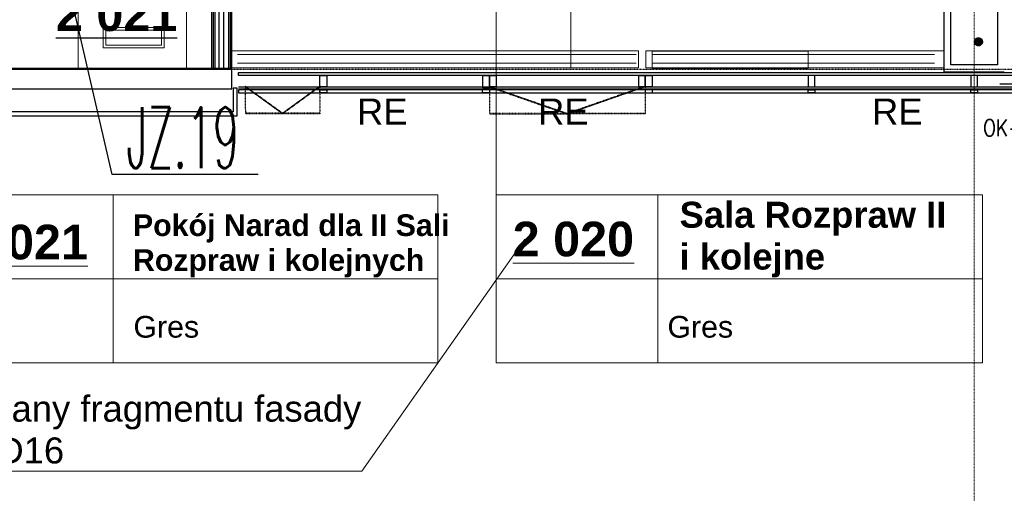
# Model space of a CAD drawing. Header units: millimetres. Extents: x -8838 to 31257, y -6224 to 3754.
# Tile 80 of 205: x 2503 to 3230, y -5637 to -5287. Entities that reach past the tile are written whole.
import ezdxf
from ezdxf.enums import TextEntityAlignment as Align

# ---------------------------------------------------------------- set-up
doc = ezdxf.new("R2010")
doc.units = ezdxf.units.MM
doc.header["$LTSCALE"] = 10
doc.header["$MEASUREMENT"] = 0
for name, pattern in [('rzut 2 pietra$0$ArchiTECH.PC 1. Line Type', [0.004, 0.003, -0.001]), ('rzut 2 pietra$0$ArchiTECH.PC 5. Line Type', [0.0053, 0.003, -0.001, 0.0003, -0.001]), ('rzut 2 pietra$0$ArchiTECH.PC Solid Line Type', [0]), ('SUFIT_2 PIETRO$0$ArchiTECH.PC 1. Line Type', [0.004, 0.003, -0.001]), ('SUFIT_2 PIETRO$0$ArchiTECH.PC Solid Line Type', [0])]:
    doc.linetypes.add(name, pattern=pattern)
for name, color, linetype, lineweight in [('2DL_SYM', 7, 'CONTINUOUS', 35), ('_Numer_jednostki', 11, 'CONTINUOUS', 30), ('IS_ARCH', 254, 'CONTINUOUS', 18), ('KLIMA_BEZ_ZMIAN', 5, 'CONTINUOUS', 30)]:
    doc.layers.add(name, color=color, linetype=linetype, lineweight=lineweight)
for name, color, linetype in [('SUFIT_2 PIETRO$0$INWENTARYZACJA', 254, 'CONTINUOUS'), ('SUFIT_2 PIETRO$0$nr pom PB', 254, 'CONTINUOUS'), ('SUFIT_2 PIETRO$0$sciany projektowane', 254, 'CONTINUOUS')]:
    doc.layers.add(name, color=color, linetype=linetype)
doc.styles.add('CP_ATTR', font='simplex.shx')
doc.styles.add('romans1', font='simplex.shx', dxfattribs={"width": 0.8})
doc.styles.add('rzut 2 pietra$0$ArchiTECHStyle1', font='arial.ttf', dxfattribs={"height": 0.16})
doc.styles.add('rzut 2 pietra$0$ArchiTECHStyle2', font='arialbd.ttf', dxfattribs={"height": 0.192})
doc.styles.add('SUFIT_2 PIETRO$0$ArchiTECHStyle3', font='arialbd.ttf', dxfattribs={"height": 0.384})

msp = doc.modelspace()

# ---------------------------------------------------------------- hatches: boundary and pattern name
at = {"layer": 'KLIMA_BEZ_ZMIAN', "ltscale": 5}
h = msp.add_hatch(dxfattribs=at)
h.set_pattern_fill('ANSI31', color=256, style=0)
h.paths.add_polyline_path([(3210.42, -5300.41, 0.399996), (3207.43, -5303.28, 0.428581), (3210.44, -5306.41, 0.413159), (3213.43, -5303.41, 0.011301), (3213.42, -5303.28, 0.402075)])

# ---------------------------------------------------------------- linework, layer by layer
at = {"layer": '_Numer_jednostki'}
msp.add_lwpolyline([(2679.18, -5401.33), (2571.62, -5401.33), (2513.74, -5150.8)], dxfattribs=at)
at = {"layer": 'IS_ARCH', "linetype": 'rzut 2 pietra$0$ArchiTECH.PC 5. Line Type'}
msp.add_line((3207.47, -3084.04), (3207.16, -6165.7), dxfattribs=at)
at = {"layer": 'IS_ARCH', "linetype": 'rzut 2 pietra$0$ArchiTECH.PC Solid Line Type'}
for p, q in [((2909.75, -4663.81), (2909.75, -5322.58)), ((2854.64, -5416.5), (2854.64, -5100.61)), ((3185.01, -5234.99), (3185.01, -5325.54)), ((3190.01, -5320.54), (3190.01, -5239.99)), ((3224.51, -5239.99), (3224.51, -5320.54)), ((2644.75, -5250.78), (2644.75, -5323.56)), ((2646, -5250.78), (2646, -5323.56)), ((2647.25, -5250.78), (2647.25, -5323.56)), ((2650.58, -5323.56), (2650.58, -5250.78)), ((2653.91, -5323.56), (2653.91, -5250.78)), ((2657.25, -5250.78), (2657.25, -5323.56)), ((2658.5, -5250.78), (2658.5, -5323.56)), ((2659.75, -5323.56), (2659.75, -5250.78)), ((2546.38, -5323.52), (2546.38, -5263.52)), ((2626.38, -5263.52), (2626.38, -5323.52)), ((2609.83, -5292.86), (2564.83, -5292.86)), ((2564.83, -5292.86), (2564.83, -5307.86)), ((2609.83, -5307.86), (2609.83, -5292.86)), ((2566.83, -5305.86), (2566.83, -5294.86)), ((2566.83, -5294.86), (2607.83, -5294.86)), ((2607.83, -5294.86), (2607.83, -5305.86)), ((2564.83, -5307.86), (2609.83, -5307.86)), ((2607.83, -5305.86), (2566.83, -5305.86)), ((2959.75, -5310.08), (2659.75, -5310.08)), ((2659.75, -5310.08), (2659.75, -5322.58)), ((2958.12, -5312.91), (2664.03, -5312.8)), ((2959.75, -5322.58), (2959.75, -5310.08)), ((3185.01, -5310.08), (2965.01, -5310.08)), ((2965.01, -5310.08), (2965.01, -5322.58)), ((2969.73, -5310.21), (2969.73, -5323.21)), ((3084.73, -5310.21), (2969.73, -5310.21)), ((2969.73, -5310.21), (2969.73, -5323.21)), ((3084.73, -5310.21), (2969.73, -5310.21)), ((3178.12, -5312.91), (2969.74, -5312.8)), ((3084.73, -5323.21), (3084.73, -5310.21)), ((3084.73, -5323.21), (3084.73, -5310.21)), ((3185.01, -5322.58), (3185.01, -5310.08)), ((2659.75, -5322.58), (2959.75, -5322.58)), ((2958.07, -5319.28), (2663.99, -5319.17)), ((2965.01, -5322.58), (3185.01, -5322.58)), ((3178.07, -5319.28), (2969.7, -5319.17)), ((3224.51, -5320.54), (3190.01, -5320.54)), ((2659.75, -5323.13), (2425.26, -5323.1)), ((2425.26, -5323.1), (2659.75, -5323.13)), ((2425.26, -5323.5), (2659.75, -5323.53)), ((2626.38, -5323.52), (2546.38, -5323.52)), ((2644.75, -5323.56), (2659.75, -5323.56)), ((2659.74, -5338.13), (2659.75, -5323.13)), ((2664.75, -5328.38), (2664.75, -5326.03)), ((2664.75, -5326.03), (3920.61, -5326.03)), ((2664.75, -5326.03), (3921.06, -5326.15)), ((3920.61, -5328.38), (2664.75, -5328.38)), ((2724.68, -5336.57), (2724.68, -5328.38)), ((2724.68, -5328.38), (2729.75, -5328.38)), ((2729.75, -5328.38), (2729.75, -5336.57)), ((2844.88, -5337.44), (2844.88, -5328.38)), ((2844.88, -5328.38), (2849.75, -5328.38)), ((2849.75, -5328.38), (2854.75, -5328.38)), ((2849.75, -5336.58), (2849.75, -5328.38)), ((2849.75, -5328.38), (2849.75, -5337.44)), ((2854.75, -5328.38), (2854.75, -5336.58)), ((2959.88, -5336.59), (2959.88, -5328.38)), ((2959.88, -5328.38), (2964.75, -5328.38)), ((2964.75, -5336.59), (2964.75, -5328.38)), ((2964.75, -5328.38), (2969.75, -5328.38)), ((2964.75, -5328.38), (2964.75, -5336.59)), ((2969.73, -5323.21), (3084.73, -5323.21)), ((2969.73, -5323.21), (3084.73, -5323.21)), ((2969.75, -5328.38), (2969.75, -5336.59)), ((3084.75, -5328.38), (3084.75, -5336.61)), ((3089.78, -5328.38), (3084.75, -5328.38)), ((3089.78, -5336.61), (3089.78, -5328.38)), ((3185.01, -5325.54), (3229.51, -5325.54)), ((3204.75, -5328.38), (3204.75, -5336.62)), ((3209.72, -5328.38), (3204.75, -5328.38)), ((3209.72, -5336.62), (3209.72, -5328.38)), ((2664.74, -5336.56), (3921.07, -5336.68)), ((2729.75, -5336.57), (2724.68, -5336.57)), ((2854.75, -5336.58), (2849.75, -5336.58)), ((2964.75, -5336.59), (2959.88, -5336.59)), ((2969.75, -5336.59), (2964.75, -5336.59)), ((3084.75, -5336.61), (3089.78, -5336.61)), ((3204.75, -5336.62), (3209.72, -5336.62)), ((3226.28, -5334.35), (3924.1, -5334.95)), ((2425.26, -5338.1), (2659.74, -5338.13)), ((2663.77, -5337.64), (2660.77, -5337.64)), ((2660.77, -5337.64), (2660.77, -5355.1)), ((2663.77, -5358.1), (2663.77, -5337.64)), ((2664.74, -5338.04), (3921.07, -5338.16)), ((2664.75, -5338.97), (2664.75, -5341.03)), ((3920.66, -5338.97), (2664.75, -5338.97)), ((2664.75, -5341.03), (3920.66, -5341.03)), ((2664.75, -5341.03), (3921.07, -5341.15)), ((2724.77, -5341.04), (2724.77, -5338.97)), ((2724.77, -5338.97), (2729.76, -5338.97)), ((2729.76, -5341.04), (2724.77, -5341.04)), ((2729.76, -5338.97), (2729.76, -5341.04)), ((2844.76, -5341.05), (2844.76, -5338.74)), ((2844.76, -5338.74), (2849.76, -5338.74)), ((2849.76, -5341.05), (2844.76, -5341.05)), ((2849.75, -5337.44), (2844.88, -5337.44)), ((2849.76, -5338.74), (2849.76, -5341.05)), ((2964.76, -5338.97), (2964.76, -5341.06)), ((2969.93, -5338.97), (2964.76, -5338.97)), ((2964.76, -5341.06), (2969.93, -5341.06)), ((2969.93, -5341.06), (2969.93, -5338.97)), ((3084.78, -5341.07), (3084.78, -5338.97)), ((3084.78, -5338.97), (3089.76, -5338.97)), ((3089.76, -5341.07), (3084.78, -5341.07)), ((3089.76, -5338.97), (3089.76, -5341.07)), ((3204.81, -5341.08), (3204.81, -5338.97)), ((3204.81, -5338.97), (3209.76, -5338.97)), ((3209.76, -5341.08), (3204.81, -5341.08)), ((3209.76, -5338.97), (3209.76, -5341.08)), ((2422.26, -5358.1), (2663.77, -5358.1)), ((2660.77, -5355.1), (2425.26, -5355.1)), ((2452.99, -5416.5), (2811.79, -5416.5)), ((2572.22, -5416.5), (2572.22, -5540.42)), ((2811.79, -5416.5), (2811.79, -5540.42)), ((2854.64, -5416.5), (3213.44, -5416.5)), ((2854.64, -5416.5), (2854.64, -5540.42)), ((2973.88, -5416.5), (2973.88, -5540.42)), ((3213.44, -5416.5), (3213.44, -5540.42)), ((2875.89, -5449.22), (2755.69, -5620.56)), ((2452.99, -5478.46), (2811.79, -5478.46)), ((2854.64, -5478.46), (3213.44, -5478.46)), ((2452.99, -5540.42), (2811.79, -5540.42)), ((2854.64, -5540.42), (3213.44, -5540.42)), ((2755.69, -5620.56), (2334.94, -5620.56))]:
    msp.add_line(p, q, dxfattribs=at)
at = {"layer": 'IS_ARCH', "linetype": 'rzut 2 pietra$0$ArchiTECH.PC 1. Line Type'}
for p, q in [((-1515.75, -5323.12), (4330.89, -5323.69)), ((2669.75, -5336.16), (2669.77, -5356.16)), ((2669.75, -5336.16), (2697.29, -5356.14)), ((2669.75, -5336.56), (2697.29, -5356.54)), ((2669.75, -5336.56), (2669.77, -5356.56)), ((2724.75, -5336.17), (2697.29, -5356.14)), ((2724.75, -5336.57), (2697.29, -5356.54)), ((2724.75, -5336), (2724.77, -5356.12)), ((2724.75, -5336.4), (2724.77, -5356.52)), ((2849.75, -5336.38), (2849.76, -5356.38)), ((2849.75, -5336.38), (2907.26, -5356.34)), ((2849.75, -5336.78), (2907.26, -5356.74)), ((2849.75, -5336.78), (2849.76, -5356.78)), ((2964.75, -5336.19), (2907.26, -5356.34)), ((2964.75, -5336.59), (2907.26, -5356.74)), ((2964.75, -5336.19), (2964.76, -5356.29)), ((2964.75, -5336.59), (2964.76, -5356.69)), ((2724.77, -5356.12), (2669.77, -5356.16)), ((2724.77, -5356.52), (2669.77, -5356.56)), ((2964.76, -5356.29), (2849.76, -5356.38)), ((2964.76, -5356.69), (2849.76, -5356.78))]:
    msp.add_line(p, q, dxfattribs=at)
at = {"layer": 'KLIMA_BEZ_ZMIAN', "ltscale": 5}
msp.add_circle((3210.43, -5303.41), 3, dxfattribs=at)
msp.add_circle((3210.43, -5303.41), 3, dxfattribs=at)
msp.add_circle((3210.43, -5303.41), 3, dxfattribs=at)
at = {"layer": 'SUFIT_2 PIETRO$0$INWENTARYZACJA', "linetype": 'SUFIT_2 PIETRO$0$ArchiTECH.PC Solid Line Type'}
for p, q in [((3185.01, -5234.99), (3185.01, -5325.54)), ((3190.01, -5320.54), (3190.01, -5239.99)), ((3224.51, -5239.99), (3224.51, -5320.54)), ((3224.51, -5320.54), (3190.01, -5320.54)), ((2659.75, -5323.13), (2425.26, -5323.1)), ((2425.26, -5323.1), (2659.75, -5323.13)), ((2425.26, -5323.5), (2659.75, -5323.53)), ((2659.74, -5338.13), (2659.75, -5323.13)), ((2664.75, -5326.03), (3921.06, -5326.15)), ((2664.75, -5326.03), (3920.61, -5326.03)), ((2664.75, -5328.38), (2664.75, -5326.03)), ((3920.61, -5328.38), (2664.75, -5328.38)), ((2724.68, -5328.38), (2729.75, -5328.38)), ((2724.68, -5336.57), (2724.68, -5328.38)), ((2729.75, -5328.38), (2729.75, -5336.57)), ((2844.88, -5328.38), (2849.75, -5328.38)), ((2844.88, -5337.44), (2844.88, -5328.38)), ((2849.75, -5328.38), (2849.75, -5337.44)), ((2849.75, -5336.58), (2849.75, -5328.38)), ((2849.75, -5328.38), (2854.75, -5328.38)), ((2854.75, -5328.38), (2854.75, -5336.58)), ((2959.88, -5328.38), (2964.75, -5328.38)), ((2959.88, -5336.59), (2959.88, -5328.38)), ((2964.75, -5328.38), (2964.75, -5336.59)), ((2964.75, -5328.38), (2969.75, -5328.38)), ((2964.75, -5336.59), (2964.75, -5328.38)), ((2969.75, -5328.38), (2969.75, -5336.59)), ((3089.78, -5328.38), (3084.75, -5328.38)), ((3084.75, -5328.38), (3084.75, -5336.61)), ((3089.78, -5336.61), (3089.78, -5328.38)), ((3185.01, -5325.54), (3229.51, -5325.54)), ((3209.72, -5328.38), (3204.75, -5328.38)), ((3204.75, -5328.38), (3204.75, -5336.62)), ((3209.72, -5336.62), (3209.72, -5328.38)), ((2664.74, -5336.56), (3921.07, -5336.68)), ((2729.75, -5336.57), (2724.68, -5336.57)), ((2854.75, -5336.58), (2849.75, -5336.58)), ((2964.75, -5336.59), (2959.88, -5336.59)), ((2969.75, -5336.59), (2964.75, -5336.59)), ((3084.75, -5336.61), (3089.78, -5336.61)), ((3204.75, -5336.62), (3209.72, -5336.62)), ((3226.28, -5334.35), (3924.1, -5334.95)), ((2425.26, -5338.1), (2659.74, -5338.13)), ((2663.77, -5337.64), (2660.77, -5337.64)), ((2660.77, -5337.64), (2660.77, -5355.1)), ((2663.77, -5358.1), (2663.77, -5337.64)), ((2664.74, -5338.04), (3921.07, -5338.16)), ((3920.66, -5338.97), (2664.75, -5338.97)), ((2664.75, -5338.97), (2664.75, -5341.03)), ((2664.75, -5341.03), (3921.07, -5341.15)), ((2664.75, -5341.03), (3920.66, -5341.03)), ((2724.77, -5338.97), (2729.76, -5338.97)), ((2724.77, -5341.04), (2724.77, -5338.97)), ((2729.76, -5341.04), (2724.77, -5341.04)), ((2729.76, -5338.97), (2729.76, -5341.04)), ((2844.76, -5338.74), (2849.76, -5338.74)), ((2844.76, -5341.05), (2844.76, -5338.74)), ((2849.76, -5341.05), (2844.76, -5341.05)), ((2849.75, -5337.44), (2844.88, -5337.44)), ((2849.76, -5338.74), (2849.76, -5341.05)), ((2969.93, -5338.97), (2964.76, -5338.97)), ((2964.76, -5338.97), (2964.76, -5341.06)), ((2964.76, -5341.06), (2969.93, -5341.06)), ((2969.93, -5341.06), (2969.93, -5338.97)), ((3084.78, -5338.97), (3089.76, -5338.97)), ((3084.78, -5341.07), (3084.78, -5338.97)), ((3089.76, -5341.07), (3084.78, -5341.07)), ((3089.76, -5338.97), (3089.76, -5341.07)), ((3204.81, -5338.97), (3209.76, -5338.97)), ((3204.81, -5341.08), (3204.81, -5338.97)), ((3209.76, -5341.08), (3204.81, -5341.08)), ((3209.76, -5338.97), (3209.76, -5341.08)), ((2422.26, -5358.1), (2663.77, -5358.1)), ((2660.77, -5355.1), (2425.26, -5355.1))]:
    msp.add_line(p, q, dxfattribs=at)
at = {"layer": 'SUFIT_2 PIETRO$0$INWENTARYZACJA', "linetype": 'SUFIT_2 PIETRO$0$ArchiTECH.PC 1. Line Type'}
for p, q in [((-1515.75, -5323.12), (4330.89, -5323.69)), ((2669.75, -5336.16), (2697.29, -5356.14)), ((2669.75, -5336.16), (2669.77, -5356.16)), ((2669.75, -5336.56), (2669.77, -5356.56)), ((2669.75, -5336.56), (2697.29, -5356.54)), ((2724.75, -5336.17), (2697.29, -5356.14)), ((2724.75, -5336.57), (2697.29, -5356.54)), ((2724.75, -5336), (2724.77, -5356.12)), ((2724.75, -5336.4), (2724.77, -5356.52)), ((2849.75, -5336.38), (2907.26, -5356.34)), ((2849.75, -5336.38), (2849.76, -5356.38)), ((2849.75, -5336.78), (2849.76, -5356.78)), ((2849.75, -5336.78), (2907.26, -5356.74)), ((2964.75, -5336.19), (2907.26, -5356.34)), ((2964.75, -5336.59), (2907.26, -5356.74)), ((2964.75, -5336.19), (2964.76, -5356.29)), ((2964.75, -5336.59), (2964.76, -5356.69)), ((2724.77, -5356.12), (2669.77, -5356.16)), ((2724.77, -5356.52), (2669.77, -5356.56)), ((2964.76, -5356.29), (2849.76, -5356.38)), ((2964.76, -5356.69), (2849.76, -5356.78))]:
    msp.add_line(p, q, dxfattribs=at)
at = {"layer": 'SUFIT_2 PIETRO$0$sciany projektowane', "linetype": 'SUFIT_2 PIETRO$0$ArchiTECH.PC Solid Line Type'}
for p, q in [((2644.75, -5235.51), (2644.75, -5323.56)), ((2646, -5235.51), (2646, -5323.56)), ((2647.25, -5235.51), (2647.25, -5323.56)), ((2650.58, -5323.56), (2650.58, -5235.51)), ((2653.91, -5323.56), (2653.91, -5235.51)), ((2657.25, -5235.51), (2657.25, -5323.56)), ((2658.5, -5235.51), (2658.5, -5323.56)), ((2659.75, -5323.56), (2659.75, -5235.51)), ((2644.75, -5323.56), (2659.75, -5323.56))]:
    msp.add_line(p, q, dxfattribs=at)

# ---------------------------------------------------------------- texts
at = {"layer": '2DL_SYM', "style": 'CP_ATTR', "width": 0.8, "flags": 12}
msp.add_attdef('OK-3', text='N-1', height=12.5, dxfattribs=at).set_placement((3232.96, -5366.93), align=Align.MIDDLE)
at = {"layer": '_Numer_jednostki', "style": 'romans1', "width": 0.5}
msp.add_text('JZ.19', height=45, rotation=359.91893, dxfattribs=at).set_placement((2582.15, -5396.63))
at = {"layer": 'IS_ARCH'}
for s, height, style, p in [('RE', 19.2, 'rzut 2 pietra$0$ArchiTECHStyle1', (2752.1, -5370.27)), ('RE', 19.2, 'rzut 2 pietra$0$ArchiTECHStyle1', (2885.66, -5370.27)), ('RE', 19.2, 'rzut 2 pietra$0$ArchiTECHStyle1', (3131.95, -5370.27)), ('Sala Rozpraw II', 19.2, 'rzut 2 pietra$0$ArchiTECHStyle2', (2990.02, -5446.5)), ('Pokój Narad dla II Sali', 16, 'rzut 2 pietra$0$ArchiTECHStyle2', (2586.91, -5451.64)), ('%%u2 021%%u', 25.6, 'rzut 2 pietra$0$ArchiTECHStyle2', (2464.18, -5471.78)), ('%%u2 020%%u', 25.6, 'rzut 2 pietra$0$ArchiTECHStyle2', (2866.95, -5469.55)), ('i kolejne', 19.2, 'rzut 2 pietra$0$ArchiTECHStyle2', (2990.02, -5477.38)), ('Rozpraw i kolejnych', 16, 'rzut 2 pietra$0$ArchiTECHStyle2', (2586.91, -5477.38)), ('Gres', 16, 'rzut 2 pietra$0$ArchiTECHStyle1', (2587.25, -5526.69)), ('Gres', 16, 'rzut 2 pietra$0$ArchiTECHStyle1', (2981.07, -5526.69)), ('detal wymiany fragmentu fasady', 19.2, 'rzut 2 pietra$0$ArchiTECHStyle1', (2370.7, -5589.69)), ('wg rys nr D16', 19.2, 'rzut 2 pietra$0$ArchiTECHStyle1', (2370.7, -5620.56))]:
    msp.add_text(s, height=height, dxfattribs=dict(at, style=style)).set_placement(p, align=Align.BOTTOM_LEFT)
at = {"layer": 'SUFIT_2 PIETRO$0$nr pom PB', "style": 'SUFIT_2 PIETRO$0$ArchiTECHStyle3'}
msp.add_text('%%u2 021%%u', height=25.6, dxfattribs=at).set_placement((2530.09, -5303.15), align=Align.BOTTOM_LEFT)

doc.saveas('drawing.dxf')
